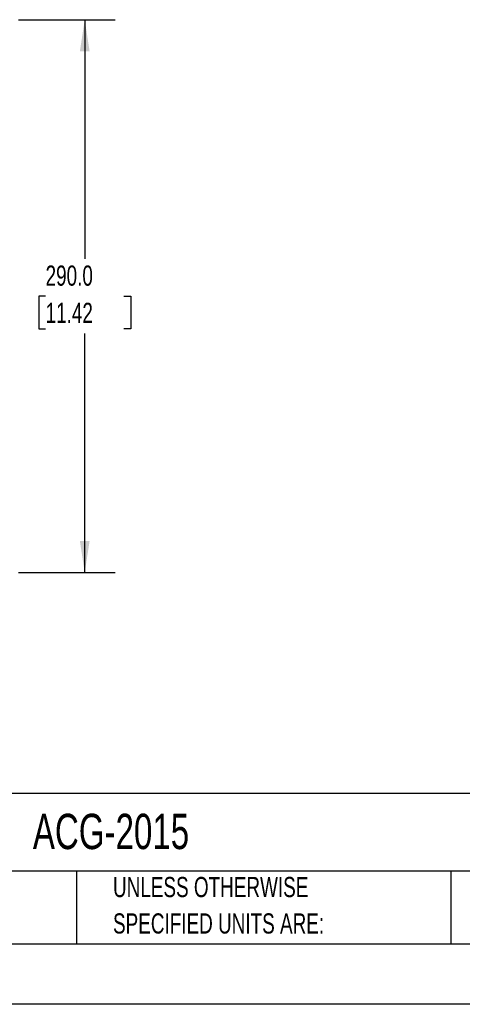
# Model space of a CAD drawing. Header units: millimetres. Extents: x 0 to 1397, y 0 to 1080.
# Tile 13 of 23: x 789 to 1021, y 0 to 516. Entities that reach past the tile are written whole.
import ezdxf

# ---------------------------------------------------------------- set-up
doc = ezdxf.new("R2010")
doc.units = ezdxf.units.MM
doc.header["$LTSCALE"] = 5
doc.linetypes.add('CENTERX2', pattern=[20.32, 12.7, -2.54, 2.54, -2.54])
doc.layers.add('DIMENSIONS', color=140, linetype='Continuous', lineweight=25)
doc.layers.add('TEXT', color=140, linetype='Continuous', lineweight=25)
doc.styles.add('SLDTEXTSTYLE0', font='TXT', dxfattribs={"width": 0.7})
doc.dimstyles.new('SLDDIMSTYLE1', dxfattribs={"dimtxt": 10.790039, "dimasz": 16.51, "dimexe": 0, "dimexo": 0.0625, "dimgap": 2.69751, "dimtad": 0, "dimtih": 1, "dimtoh": 1, "dimrnd": 1e-09, "dimzin": 4, "dimdsep": 46, "dimtxsty": 'SLDTEXTSTYLE0', "dimsah": 1, "dimcen": 0.09, "dimadec": 0, "dimazin": 1, "dimtfac": 1, "dimtofl": 0, "dimtmove": 0, "dimatfit": 3, "dimfxl": 0, "dimfrac": 2, "dimtolj": 1, "dimtzin": 12, "dimarcsym": 0})

# ---------------------------------------------------------------- blocks, each defined once
blk = doc.blocks.new('SW_NOTE_0_2')
at = {"layer": 'TEXT', "color": 0, "linetype": 'CENTERX2', "lineweight": 18, "char_height": 10.5833, "attachment_point": 1, "style": 'SLDTEXTSTYLE0'}
for s, insert in [('UNLESS OTHERWISE', (0, 13.64)), ('SPECIFIED UNITS ARE:', (0, -5.47))]:
    blk.add_mtext(s, dxfattribs=dict(at, insert=insert))
blk = doc.blocks.new('_D_14')
at = {"layer": 'DIMENSIONS'}
for p, q in [((788.52, 516.45), (839.1, 516.45)), ((823.23, 516.45), (823.23, 391.02)), ((802.71, 371.45), (799.09, 371.45)), ((799.09, 371.45), (799.09, 354.3)), ((843.75, 371.45), (847.37, 371.45)), ((847.37, 371.45), (847.37, 354.3)), ((799.09, 354.3), (802.71, 354.3)), ((823.23, 226.45), (823.23, 351.89)), ((847.37, 354.3), (843.75, 354.3)), ((788.52, 226.45), (839.1, 226.45))]:
    blk.add_line(p, q, dxfattribs=at)
for points in [[(823.23, 516.45), (820.69, 499.94), (825.77, 499.94)], [(823.23, 226.45), (825.77, 242.96), (820.69, 242.96)]]:
    blk.add_solid(points, dxfattribs=at)
at = {"layer": 'DIMENSIONS', "char_height": 10.583, "attachment_point": 1, "style": 'SLDTEXTSTYLE0'}
for s, insert in [('290.0', (802.71, 387.51)), ('11.42', (802.71, 367.95))]:
    blk.add_mtext(s, dxfattribs=dict(at, insert=insert))

msp = doc.modelspace()

# ---------------------------------------------------------------- linework, layer by layer
at = {"color": 7, "linetype": 'Continuous'}
msp.add_line((1397.012, 0.013), (0.012, 0.013), dxfattribs=at)
at = {"layer": 'TEXT'}
for p, q in [((1365.25, 110.631), (31.75, 110.631)), ((1365.25, 69.85), (31.75, 69.85)), ((818.901, 69.85), (818.901, 31.75)), ((1015.122, 69.85), (1015.122, 31.75)), ((31.75, 31.75), (1365.25, 31.75))]:
    msp.add_line(p, q, dxfattribs=at)

# ---------------------------------------------------------------- block references
at = {"layer": 'TEXT', "linetype": 'CENTERX2', "lineweight": 18}
msp.add_blockref('SW_NOTE_0_2', (838.04, 53.177), dxfattribs=at)

# ---------------------------------------------------------------- texts
at = {"layer": 'TEXT', "linetype": 'CENTERX2', "lineweight": 18, "insert": (796.039, 99.952), "char_height": 18.5208, "attachment_point": 1, "style": 'SLDTEXTSTYLE0'}
msp.add_mtext('ACG-2015', dxfattribs=at)

# ---------------------------------------------------------------- dimensions: what is measured, and where the dimension line sits
at = {"layer": 'DIMENSIONS'}
dim = msp.add_linear_dim(base=(823.23, 516.452), p1=(782.166, 226.452), p2=(782.166, 516.452), angle=90, dimstyle='SLDDIMSTYLE1', dxfattribs=at)
dim.commit()
dim.dimension.update_dxf_attribs({"geometry": '_D_14', "text_midpoint": (823.23, 371.452), "dimtype": 160})

doc.saveas('drawing.dxf')
